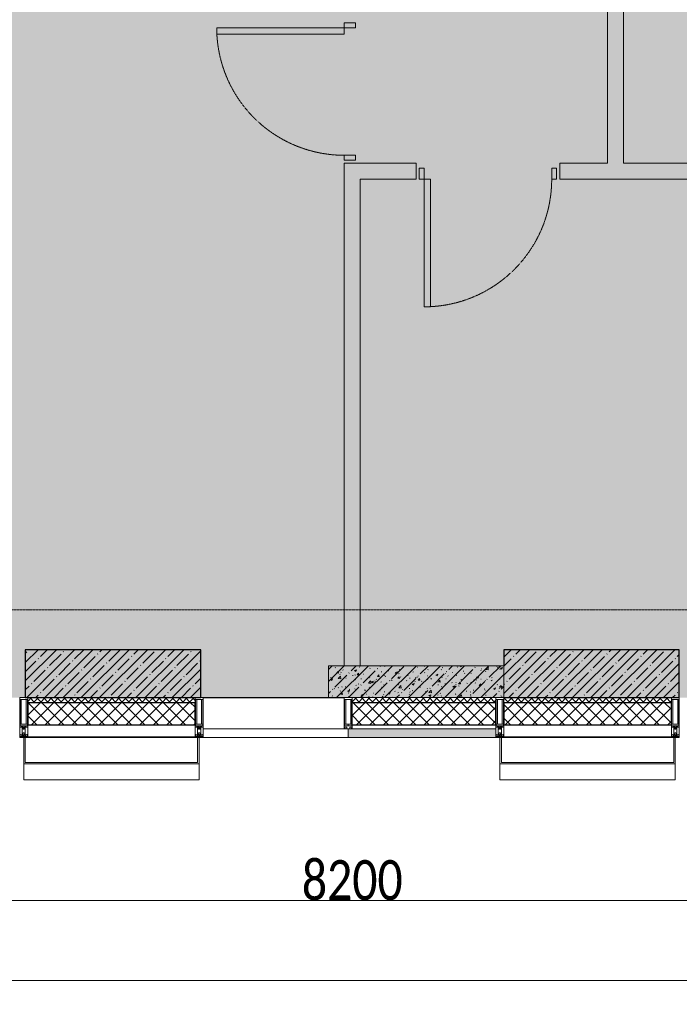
# Model space of a CAD drawing. Header units: millimetres. Extents: x -531352 to 178656, y -69521 to 326874.
# Tile 95 of 256: x -190288 to -186153, y 283464 to 289637. Entities that reach past the tile are written whole.
import ezdxf

# ---------------------------------------------------------------- set-up
doc = ezdxf.new("R2010")
doc.units = ezdxf.units.MM
doc.linetypes.add('-D1-02х01', pattern=[3, 2, -1])
doc.linetypes.add('-D1d1-15x02', pattern=[19, 15, -2, 0, -2])
doc.layers.get('Defpoints').update_dxf_attribs({"color": 31})
for name, color, linetype, lineweight in [('_0', 7, 'Continuous', 13), ('A-ANNO-DIMS', 8, 'Continuous', 5), ('A-COLS', 7, 'Continuous', 5), ('A-DETL-GENF', 7, 'Continuous', 5), ('A-DOOR', 7, 'Continuous', 5), ('A-GLAZ-CURT', 8, 'Continuous', 5), ('A-GLAZ-CWMG', 8, 'Continuous', 5), ('A-WALL', 7, 'Continuous', 5), ('A-WALL-FNSH', 8, 'Continuous', 5), ('I-WALL', 7, 'Continuous', 5), ('S-COLS', 7, 'Continuous', 5), ('S-GRID', 7, 'Continuous', 5), ('Элементы узлов', 7, 'Continuous', 5)]:
    doc.layers.add(name, color=color, linetype=linetype, lineweight=lineweight)
doc.styles.add('Calibri Light', font='calibril.ttf', dxfattribs={"width": 0.8, "height": 250})
doc.dimstyles.new('2_5', dxfattribs={"dimscale": 304.8, "dimtxt": 294.337106, "dimasz": 0.492126, "dimexe": 0.492126, "dimexo": 0.492126, "dimgap": 0, "dimtad": 1, "dimdec": 0, "dimrnd": 5, "dimdsep": 46, "dimtxsty": 'Calibri Light', "dimblk1": 'OBLIQUE', "dimblk2": 'OBLIQUE', "dimsah": 1, "dimcen": 0.09, "dimdle": 0.492126, "dimazin": 0, "dimtfac": 1, "dimtdec": 4, "dimtix": 1, "dimtmove": 0, "dimatfit": 3, "dimfxl": 1, "dimtvp": 1, "dimtolj": 1, "dimtzin": 0, "dimlwd": 5, "dimlwe": 5, "dimarcsym": 2})
pattern_1 = [(45, (0, 0), (-21.2132, 21.2132), []), (135, (0, 0), (-21.2132, -21.2132), [])]
pattern_2 = [(45, (0, 0), (-42.4264, 42.4264), []), (135, (0, 0), (-42.4264, -42.4264), [])]
pattern_3 = [(45, (-192252.935, 285886.614), (-57.0246, 57.0246), []), (45, (-192195.91, 285886.614), (-57.0246, 57.0246), [100.806, -20.161, 3.353, -16.808])]

# ---------------------------------------------------------------- blocks, each defined once
blk = doc.blocks.new('Rectangular Mullion - 50Wx250H-2623690-50_AS_m_L23')
at = {"layer": 'Элементы узлов'}
for p, q in [((-25, 65.2), (-25, 250)), ((-25, 250), (0, 250)), ((25, 250), (0, 250)), ((25, 65.2), (25, 250)), ((-23, 237.3), (0, 237.3)), ((-23, 237.3), (-23, 73.6)), ((-14.9, 84), (-14.9, 237.3)), ((23, 237.3), (0, 237.3)), ((14.9, 84), (14.9, 237.3)), ((23, 237.3), (23, 73.6)), ((-14, 65.2), (-25, 65.2)), ((0, 84), (-23, 84)), ((-0.5, 73.6), (-23, 73.6)), ((-14, 71.3), (-14, 65.2)), ((-10, 71.3), (-14, 71.3)), ((-10, 53), (-10, 71.3)), ((-7, 65.2), (-5.9, 67.3)), ((-7, 65.2), (-7, 54.7)), ((-4.1, 67.3), (-5.9, 67.3)), ((-4.1, 67.3), (-2.9, 65.1)), ((-2.9, 65.1), (-2.9, 54.6)), ((0, 84), (23, 84)), ((0.5, 73.6), (23, 73.6)), ((4.1, 67.3), (2.9, 65.1)), ((2.9, 65.1), (2.9, 54.6)), ((4.1, 67.3), (5.9, 67.3)), ((7, 65.2), (5.9, 67.3)), ((7, 65.2), (7, 54.7)), ((10, 71.3), (14, 71.3)), ((10, 53), (10, 71.3)), ((14, 71.3), (14, 65.2)), ((14, 65.2), (25, 65.2)), ((-23.8, 14.6), (-25, 14.2)), ((-25, 0), (-25, 14.2)), ((-22.3, 17), (-23.8, 17)), ((-23.8, 17), (-23.8, 14.6)), ((-22.5, 10.6), (-23.8, 14.6)), ((-22.5, 10.6), (-23.7, 9.9)), ((-23.7, 1.3), (-23.7, 9.9)), ((-23.7, 1.3), (-11.8, 1.3)), ((-23.2, 10.2), (-22.5, 8)), ((-22.5, 8), (-22.5, 4.5)), ((-21.3, 4.5), (-22.5, 4.5)), ((-22.3, 17), (-22.3, 16)), ((-22.3, 16), (-21.3, 16)), ((-19, 17.6), (-21.3, 16)), ((-21.3, 4.5), (-21.3, 6.5)), ((-21.3, 6.5), (-14.2, 6.5)), ((-18.4, 16.6), (-19, 17.6)), ((-7.4, 16.6), (-18.4, 16.6)), ((-14.2, 6.5), (-14.2, 4.5)), ((-13.2, 4.5), (-14.2, 4.5)), ((-13.2, 4.5), (-12.2, 7.2)), ((-12.7, 7.6), (-11.3, 11.4)), ((-12.7, 7.6), (-11.8, 6.9)), ((-12.2, 9), (-12.2, 14.8)), ((-12.2, 14.8), (0, 14.8)), ((-11.8, 1.3), (-11.8, 6.9)), ((-10.5, 11.2), (-11.3, 11.4)), ((-10.5, 1.5), (-10.5, 11.2)), ((-4.8, 1.5), (-10.5, 1.5)), ((-8.7, 53), (-10, 53)), ((-10, 53), (-10, 17)), ((-10, 17), (-7.5, 17)), ((-8.7, 53), (-7, 54.7)), ((-8.5, 23), (-1.5, 30)), ((-8.5, 18.5), (-8.5, 23)), ((-7.5, 18.5), (-8.5, 18.5)), ((-7.5, 17), (-7.5, 18.5)), ((-7.4, 18), (-7.4, 16.6)), ((-2.6, 18), (-7.4, 18)), ((0, 8), (-4.8, 8)), ((-4.8, 1.5), (-4.8, 8)), ((-1.3, 53), (-2.9, 54.6)), ((-2.6, 18), (-2.6, 16.8)), ((-2.6, 16.8), (0, 16.8)), ((-1.5, 30), (0, 30)), ((0, 53), (-1.3, 53)), ((0, 53), (1.3, 53)), ((1.5, 30), (0, 30)), ((2.6, 16.8), (0, 16.8)), ((0, 14.8), (0, 16.8)), ((0, 14.8), (0, 16.8)), ((12.2, 14.8), (0, 14.8)), ((0, 0), (0, 8)), ((0, 8), (4.8, 8)), ((0, 0), (0, 8)), ((1.3, 53), (2.9, 54.6)), ((8.5, 23), (1.5, 30)), ((2.6, 18), (2.6, 16.8)), ((2.6, 18), (7.4, 18)), ((4.8, 1.5), (4.8, 8)), ((4.8, 1.5), (10.5, 1.5)), ((8.7, 53), (7, 54.7)), ((7.4, 18), (7.4, 16.6)), ((7.4, 16.6), (18.4, 16.6)), ((7.5, 18.5), (8.5, 18.5)), ((7.5, 17), (7.5, 18.5)), ((10, 17), (7.5, 17)), ((8.5, 18.5), (8.5, 23)), ((8.7, 53), (10, 53)), ((10, 53), (10, 17)), ((10.5, 11.2), (11.3, 11.4)), ((10.5, 1.5), (10.5, 11.2)), ((12.7, 7.6), (11.3, 11.4)), ((12.7, 7.6), (11.8, 6.9)), ((11.8, 1.3), (11.8, 6.9)), ((23.7, 1.3), (11.8, 1.3)), ((12.2, 9), (12.2, 14.8)), ((13.2, 4.5), (12.2, 7.2)), ((13.2, 4.5), (14.2, 4.5)), ((21.3, 6.5), (14.2, 6.5)), ((14.2, 6.5), (14.2, 4.5)), ((18.4, 16.6), (19, 17.6)), ((19, 17.6), (21.3, 16)), ((22.3, 16), (21.3, 16)), ((21.3, 4.5), (21.3, 6.5)), ((21.3, 4.5), (22.5, 4.5)), ((22.3, 17), (22.3, 16)), ((22.3, 17), (23.8, 17)), ((22.5, 10.6), (23.8, 14.6)), ((22.5, 10.6), (23.7, 9.9)), ((23.2, 10.2), (22.5, 8)), ((22.5, 8), (22.5, 4.5)), ((23.7, 1.3), (23.7, 9.9)), ((23.8, 17), (23.8, 14.6)), ((23.8, 14.6), (25, 14.2)), ((25, 0), (25, 14.2)), ((-25, 0), (0, 0)), ((25, 0), (0, 0))]:
    blk.add_line(p, q, dxfattribs=at)
for centre, start, end in [((-0.5, 73.1), 360, 90), ((0.5, 73.1), 90, 180)]:
    blk.add_arc(centre, 0.5, start, end, dxfattribs=at)
blk = doc.blocks.new('Rectangular Mullion - R_StandardFrame_50Wx250H-4049022-50_AS_M_L23')
at = {"layer": 'A-GLAZ-CWMG', "lineweight": 9}
for p, q in [((-25, 0), (-25, 250)), ((-25, 250), (25, 250)), ((25, 250), (25, 0)), ((25, 0), (-25, 0))]:
    blk.add_line(p, q, dxfattribs=at)
blk = doc.blocks.new('System Panel - A_PAN_Glass-5028499-50_AS_M_L23')
at = {"layer": 'A-GLAZ-CURT'}
for p, q in [((455, 0), (-455, 0)), ((-455, 0), (-455, -55)), ((455, -55), (455, 0)), ((-441, -55), (455, -55))]:
    blk.add_line(p, q, dxfattribs=at)
blk = doc.blocks.new('Rectangular Mullion - R_StandardFrame_50Wx250H-3046546-50_AS_M_L23')
at = {"layer": 'A-GLAZ-CWMG'}
blk.add_line((3115, -500), (3900, -500), dxfattribs=at)
blk = doc.blocks.new('Rectangular Mullion - 50Wx250H-3038606-50_AS_M_L23')
at = {"layer": 'A-DETL-GENF'}
for p, q in [((0, 250), (-25, 250)), ((-25, 250), (-25, 237.3)), ((-25, 65.2), (-25, 250)), ((-25, 250), (0, 250)), ((25, 250), (0, 250)), ((25, 250), (0, 250)), ((25, 237.3), (25, 250)), ((25, 65.2), (25, 250)), ((-23, 237.3), (0, 237.3)), ((-23, 237.3), (0, 237.3)), ((-23, 237.3), (-23, 73.6)), ((0, 237.3), (-14.9, 237.3)), ((-14.9, 237.3), (-14.9, 84)), ((-14.9, 84), (-14.9, 237.3)), ((14.9, 237.3), (0, 237.3)), ((0, 237.3), (23, 237.3)), ((23, 237.3), (0, 237.3)), ((14.9, 84), (14.9, 237.3)), ((14.9, 84), (14.9, 237.3)), ((23, 237.3), (23, 73.6)), ((-25, 73.6), (-25, 65.2)), ((-25, 65.2), (-25, 60.2)), ((-10, 65.2), (-25, 65.2)), ((-25, 65.2), (-25, 60.2)), ((-25, 65.2), (-10, 65.2)), ((-10, 65.2), (-25, 65.2)), ((0, 84), (-23, 84)), ((-23, 84), (-23, 73.6)), ((0, 84), (-23, 84)), ((-23, 73.6), (0, 73.6)), ((0, 73.6), (-23, 73.6)), ((-0.5, 73.6), (-23, 73.6)), ((-14.9, 84), (0, 84)), ((-10, 55), (-10, 65.2)), ((-10, 65.2), (-10, 55)), ((-10, 55), (-10, 65.2)), ((0, 84), (14.9, 84)), ((23, 84), (0, 84)), ((0, 84), (0, 73.6)), ((0, 84), (23, 84)), ((0, 73.6), (0, 84)), ((0, 73.6), (23, 73.6)), ((23, 73.6), (0, 73.6)), ((0.5, 73.6), (23, 73.6)), ((10, 65.2), (10, 55)), ((25, 65.2), (10, 65.2)), ((10, 55), (10, 65.2)), ((10, 65.2), (25, 65.2)), ((10, 65.2), (25, 65.2)), ((10, 55), (10, 65.2)), ((23, 73.6), (23, 84)), ((25, 65.2), (25, 73.6)), ((25, 65.2), (25, 60.2)), ((25, 60.2), (25, 65.2)), ((-10, 55), (-14, 55)), ((-14, 55), (-10, 55)), ((-10, 55), (0, 55)), ((0, 55), (-10, 55)), ((0, 55), (10, 55)), ((0, 55), (10, 55)), ((10, 55), (14, 55)), ((10, 55), (14, 55))]:
    blk.add_line(p, q, dxfattribs=at)
for centre, start, end in [((-14, 69.1), 218.97226, 270), ((-14, 69.1), 218.97226, 270), ((-14, 69.1), 218.97226, 270), ((14, 69.1), 270, 321.02774), ((14, 69.1), 270, 321.02774), ((14, 69.1), 270, 321.02774)]:
    blk.add_arc(centre, 14.1, start, end, dxfattribs=at)
blk = doc.blocks.new('Rectangular Mullion - R_InvisibleFrame_50Wx250H-5026199-50_AS_M_L23')
at = {"layer": 'A-GLAZ-CWMG', "lineweight": 9}
for p, q in [((-25, 73.6), (-25, 237.3)), ((25, 237.3), (25, 73.6))]:
    blk.add_line(p, q, dxfattribs=at)
blk = doc.blocks.new('RST_AR_KMN_R22_B3_FCD_rvt-1-50_AS_M_L23')
at = {"layer": 'A-WALL'}
h = blk.add_hatch(dxfattribs=at)
h.set_pattern_fill('FP_6', color=256, style=0, pattern_type=2)
h.set_pattern_definition(pattern_1)
h.paths.add_polyline_path([(2015, -530), (3065, -530), (3065, -500), (2015, -500)])
h = blk.add_hatch(dxfattribs=at)
h.set_pattern_fill('FP_7', color=256, style=0, pattern_type=2)
h.set_pattern_definition(pattern_2)
h.paths.add_polyline_path([(3065, -670), (3065, -530), (2015, -530), (2015, -670), (2839.3, -670)])
h = blk.add_hatch(dxfattribs=at)
h.set_pattern_fill('FP_6', color=256, style=0, pattern_type=2)
h.set_pattern_definition(pattern_1)
h.paths.add_polyline_path([(4575.4, -530), (4950, -530), (4950, -500), (4050, -500), (4050, -512.7), (4039.9, -512.7), (4039.9, -530), (4286.1, -530)])
h = blk.add_hatch(dxfattribs=at)
h.set_pattern_fill('FP_7', color=256, style=0, pattern_type=2)
h.set_pattern_definition(pattern_2)
h.paths.add_polyline_path([(4950, -670), (4950, -530), (4039.9, -530), (4039.9, -666.1), (4048, -666.1), (4048, -670), (4575.4, -670)])
h = blk.add_hatch(dxfattribs=at)
h.set_pattern_fill('FP_6', color=256, style=0, pattern_type=2)
h.set_pattern_definition(pattern_1)
h.paths.add_polyline_path([(5000, -530), (6050, -530), (6050, -500), (5000, -500)])
h = blk.add_hatch(dxfattribs=at)
h.set_pattern_fill('FP_7', color=256, style=0, pattern_type=2)
h.set_pattern_definition(pattern_2)
h.paths.add_polyline_path([(6050, -670), (6050, -530), (5000, -530), (5000, -670), (5154.1, -670)])
at = {"layer": 'A-WALL', "true_color": 0xeff9fa}
blk.add_hatch(color=7, dxfattribs=at).paths.add_polyline_path([(4950, -750), (4950, -695), (4025, -695), (4025, -750), (4575.4, -750)])
at = {"layer": 'A-COLS', "lineweight": 18}
for p, q in [((1990, -750), (1990, -916.3)), ((2000, -750), (1990, -750)), ((2000, -906.3), (2000, -750)), ((3090, -750), (3080, -750)), ((3080, -750), (3080, -906.3)), ((3090, -916.3), (3090, -750)), ((4975, -750), (4975, -916.3)), ((4985, -750), (4975, -750)), ((4985, -906.3), (4985, -750)), ((6075, -750), (6065, -750)), ((6065, -750), (6065, -906.3)), ((6075, -916.3), (6075, -750)), ((1990, -916.3), (3090, -916.3)), ((3080, -906.3), (2000, -906.3)), ((4975, -916.3), (6075, -916.3)), ((6065, -906.3), (4985, -906.3))]:
    blk.add_line(p, q, dxfattribs=at)
at = {"layer": 'A-COLS'}
for p, q in [((1990, -1014.9), (1990, -916.3)), ((3090, -916.3), (3090, -1014.9)), ((4975, -1014.9), (4975, -916.3)), ((6075, -916.3), (6075, -1014.9)), ((1990, -1014.9), (3090, -1014.9)), ((4975, -1014.9), (6075, -1014.9))]:
    blk.add_line(p, q, dxfattribs=at)
at = {"layer": 'A-WALL'}
for p, q in [((3065, -500), (2015, -500)), ((2015, -500), (2015, -530)), ((3065, -530), (3065, -500)), ((4950, -500), (4050, -500)), ((4950, -530), (4950, -500)), ((6050, -500), (5000, -500)), ((5000, -500), (5000, -530)), ((6050, -530), (6050, -500)), ((2015, -670), (2015, -745)), ((3065, -745), (3065, -670)), ((4950, -695), (4950, -670)), ((5000, -670), (5000, -745)), ((6050, -745), (6050, -670)), ((4039, -695), (4950, -695)), ((2015, -745), (3065, -745)), ((5000, -745), (6050, -745))]:
    blk.add_line(p, q, dxfattribs=at)
at = {"layer": 'A-WALL', "lineweight": 25}
for p, q in [((2015, -530), (2015, -670)), ((2015, -530), (3065, -530)), ((3065, -670), (3065, -530)), ((4039.9, -530), (4950, -530)), ((4950, -670), (4950, -530)), ((5000, -530), (5000, -670)), ((5000, -530), (6050, -530)), ((6050, -670), (6050, -530)), ((2015, -670), (3065, -670)), ((4048, -670), (4950, -670)), ((5000, -670), (6050, -670))]:
    blk.add_line(p, q, dxfattribs=at)
at = {"layer": 'A-WALL-FNSH'}
for p, q in [((4025, -695), (4025, -750)), ((4950, -750), (4950, -695)), ((2015, -745), (2015, -750)), ((2015, -750), (3065, -750)), ((3065, -750), (3065, -745)), ((4025, -750), (4950, -750)), ((5000, -745), (5000, -750)), ((5000, -750), (6050, -750)), ((6050, -750), (6050, -745))]:
    blk.add_line(p, q, dxfattribs=at)
at = {"layer": 'A-GLAZ-CURT', "lineweight": 5, "rotation": 180}
blk.add_blockref('System Panel - A_PAN_Glass-5028499-50_AS_M_L23', (3570, -750), dxfattribs=at)
at = {"layer": 'A-GLAZ-CWMG', "lineweight": 5, "extrusion": (0, 0, -1)}
for name, p in [('Rectangular Mullion - 50Wx250H-2623690-50_AS_m_L23', (-1990, -750)), ('Rectangular Mullion - R_StandardFrame_50Wx250H-4049022-50_AS_M_L23', (-1990, -750)), ('Rectangular Mullion - 50Wx250H-2623690-50_AS_m_L23', (-3090, -750)), ('Rectangular Mullion - R_StandardFrame_50Wx250H-4049022-50_AS_M_L23', (-3090, -750)), ('Rectangular Mullion - 50Wx250H-3038606-50_AS_M_L23', (-4025, -750)), ('Rectangular Mullion - R_InvisibleFrame_50Wx250H-5026199-50_AS_M_L23', (-4025, -750)), ('Rectangular Mullion - 50Wx250H-2623690-50_AS_m_L23', (-4975, -750)), ('Rectangular Mullion - R_StandardFrame_50Wx250H-4049022-50_AS_M_L23', (-4975, -750)), ('Rectangular Mullion - 50Wx250H-2623690-50_AS_m_L23', (-6075, -750)), ('Rectangular Mullion - R_StandardFrame_50Wx250H-4049022-50_AS_M_L23', (-6075, -750))]:
    blk.add_blockref(name, p, dxfattribs=at)
at = {"layer": 'A-GLAZ-CWMG', "lineweight": 5}
blk.add_blockref('Rectangular Mullion - R_StandardFrame_50Wx250H-3046546-50_AS_M_L23', (0, 0), dxfattribs=at)
blk = doc.blocks.new('A_DOR_Door - INT_Single_900Wx2100H-4565473-50_AS_M_L23')
at = {"layer": 'A-DOOR'}
for p, q in [((-430, 20), (-400, 20)), ((-430, -50), (-430, 20)), ((-400, 20), (-400, -50)), ((400, -50), (400, 20)), ((400, 20), (430, 20)), ((430, 20), (430, -50)), ((-400, -50), (-430, -50)), ((-400, -50), (-400, -850)), ((-360, -50), (-400, -50)), ((-400, -50), (-400, -850)), ((-360, -850), (-360, -50)), ((430, -50), (400, -50)), ((-400, -850), (-360, -850))]:
    blk.add_line(p, q, dxfattribs=at)
at = {"layer": 'A-DOOR', "linetype": '-D1-02х01'}
blk.add_arc((-400, -50), 800, 270, 0, dxfattribs=at)
blk = doc.blocks.new('_Oblique')
at = {"color": 0, "linetype": 'ByBlock', "lineweight": -2}
blk.add_line((-0.5, -0.5), (0.5, 0.5), dxfattribs=at)
blk = doc.blocks.new('*D12476')
at = {"layer": 'A-ANNO-DIMS', "color": 0, "lineweight": 5, "transparency": 16777216}
for p, q in [((-192452.9, 284113.6), (-183952.9, 284113.6)), ((-192302.9, 284069.7), (-192302.9, 283963.6)), ((-184102.9, 284069.7), (-184102.9, 283963.6))]:
    blk.add_line(p, q, dxfattribs=at)
at = {"layer": 'Defpoints', "color": 0, "transparency": 16777216}
for p in [(-192302.9, 284219.7), (-184102.9, 284219.7), (-184102.9, 284113.6)]:
    blk.add_point(p, dxfattribs=at)
at = {"layer": 'A-ANNO-DIMS', "color": 0, "lineweight": 5, "transparency": 16777216, "xscale": 150, "yscale": 150, "zscale": 150, "rotation": 180}
blk.add_blockref('_Oblique', (-192302.9, 284113.6), dxfattribs=at)
at = {"layer": 'A-ANNO-DIMS', "color": 0, "lineweight": 5, "transparency": 16777216, "xscale": 150, "yscale": 150, "zscale": 150}
blk.add_blockref('_Oblique', (-184102.9, 284113.6), dxfattribs=at)
at = {"layer": 'A-ANNO-DIMS', "color": 0, "transparency": 16777216, "insert": (-188202.9, 284241.3), "char_height": 250, "width": 799.053, "attachment_point": 5, "style": 'Calibri Light'}
blk.add_mtext('\\A1;8200', dxfattribs=at)
blk = doc.blocks.new('*D12481')
at = {"layer": 'A-ANNO-DIMS', "color": 0, "lineweight": 5, "transparency": 16777216}
for p, q in [((-192452.9, 283613.6), (-155152.9, 283613.6)), ((-192302.9, 283569.7), (-192302.9, 283463.6)), ((-155302.9, 283569.7), (-155302.9, 283463.6))]:
    blk.add_line(p, q, dxfattribs=at)
at = {"layer": 'Defpoints', "color": 0, "transparency": 16777216}
for p in [(-192302.9, 283719.7), (-155302.9, 283719.7), (-155302.9, 283613.6)]:
    blk.add_point(p, dxfattribs=at)
at = {"layer": 'A-ANNO-DIMS', "color": 0, "lineweight": 5, "transparency": 16777216, "xscale": 150, "yscale": 150, "zscale": 150, "rotation": 180}
blk.add_blockref('_Oblique', (-192302.9, 283613.6), dxfattribs=at)
at = {"layer": 'A-ANNO-DIMS', "color": 0, "lineweight": 5, "transparency": 16777216, "xscale": 150, "yscale": 150, "zscale": 150}
blk.add_blockref('_Oblique', (-155302.9, 283613.6), dxfattribs=at)
at = {"layer": 'A-ANNO-DIMS', "color": 0, "transparency": 16777216, "insert": (-173802.9, 283741.3), "char_height": 250, "width": 978.55, "attachment_point": 5, "style": 'Calibri Light'}
blk.add_mtext('\\A1;37000', dxfattribs=at)

msp = doc.modelspace()

# ---------------------------------------------------------------- hatches: boundary and pattern name
at = {"layer": '_0', "transparency": 33554534}
h = msp.add_hatch(color=252, dxfattribs=at)
h.dxf.hatch_style = 1
h.paths.add_polyline_path([(-154802.1, 285385.8), (-192753.7, 285385.8), (-192753.7, 315337.4), (-154802.1, 315337.4)])
h.paths.add_polyline_path([(-161802.9, 295886.6), (-161802.9, 295486.6), (-161302.9, 295486.6), (-161302.9, 292636.6), (-163402.9, 292636.6), (-163402.9, 293836.6), (-183902.9, 293836.6), (-183902.9, 292636.6), (-186502.9, 292636.6), (-186502.9, 295036.6), (-186002.9, 295036.6), (-186002.9, 295886.6), (-183902.9, 295886.6), (-183902.9, 299936.6), (-179002.9, 299936.6), (-179002.9, 298436.6), (-177402.9, 298436.6), (-177402.9, 304836.6), (-185752.9, 304836.6), (-185752.9, 306636.6), (-185753.5, 306636.6), (-185753.5, 306836.6), (-183902.9, 306836.6), (-183902.9, 306886.6), (-163952.9, 306886.6), (-163952.9, 308636.6), (-160672.9, 308636.6), (-160672.9, 306636.6), (-161752.9, 306636.6), (-161752.9, 304836.6), (-169802.9, 304836.6), (-169802.9, 295886.6)], flags=16)
at = {"layer": 'I-WALL'}
h = msp.add_hatch(dxfattribs=at)
h.set_pattern_fill('FP_43', color=256, style=0, pattern_type=2)
h.set_pattern_definition([(45, (-192252.93, 285886.61), (-75.4342, 75.4342), [106.68, -17.78, 3.556, -17.78]), (45, (-192252.93, 285962), (-75.4342, 75.4342), []), (50, (-192252.93, 285886.61), (127.5292, -11.1576), [13.335, -146.685]), (355, (-192252.93, 285886.61), (-24.6697, 133.74), [10.668, -117.348]), (100.451, (-192242.31, 285885.68), (102.8597, 122.5818), [11.333, -124.663]), (46.184, (-192252.93, 285922.17), (189.755, -29.4304), [20.002, -220.027]), (96.636, (-192237.12, 285919.72), (166.182, 173.1996), [17, -186.995]), (351.184, (-192252.93, 285922.17), (166.184, 173.1976), [16.002, -176.022]), (21, (-192235.15, 285913.28), (106.1303, -71.586), [13.335, -146.685]), (326, (-192235.15, 285913.28), (43.262, 128.9318), [10.668, -117.348]), (71.451, (-192226.31, 285907.32), (149.392, 57.345), [11.333, -124.663]), (37.5, (-192252.935, 285886.614), (2.16223, 59.18836), [3.353, -112.573, 3.353, -115.773, -117.792]), (37.5, (-192252.935, 285886.614), (2.16223, 59.18836), [-235.052, 3.353, -114.44]), (7.5, (-192252.935, 285886.614), (46.77386, 70.12615), [3.353, -64.567, 3.353, -109.906, -44.894]), (7.5, (-192252.935, 285886.614), (46.77386, 70.12615), [-181.178, 3.353, -41.542]), (327.5, (-192292.584, 285886.614), (94.91367, -4.0101), [3.353, -41.097, 3.353, -135.331, -184.023]), (327.5, (-192292.584, 285886.614), (94.91367, -4.0101), [-183.134, 3.353, -180.67]), (317.5, (-192310.36, 285886.61), (103.6906, 17.7988), [3.353, -54.432, 3.353, -88.748, -130.683]), (317.5, (-192310.36, 285886.61), (103.6906, 17.7988), [-149.885, 3.353, -127.33])])
h.paths.add_polyline_path([(-187252.9, 285386.6), (-187252.9, 285586.6), (-188352.9, 285586.6), (-188352.9, 285386.6), (-187677.5, 285386.6)])
at = {"layer": 'S-COLS'}
h = msp.add_hatch(dxfattribs=at)
h.set_pattern_fill('FP_1', color=256, style=0, pattern_type=2)
h.set_pattern_definition(pattern_3)
h.paths.add_polyline_path([(-190252.9, 285386.6), (-189152.9, 285386.6), (-189152.9, 285686.6), (-190252.9, 285686.6)])
h = msp.add_hatch(dxfattribs=at)
h.set_pattern_fill('FP_1', color=256, style=0, pattern_type=2)
h.set_pattern_definition(pattern_3)
h.paths.add_polyline_path([(-187252.9, 285386.6), (-186152.9, 285386.6), (-186152.9, 285686.6), (-187252.9, 285686.6), (-187252.9, 285586.6)])

# ---------------------------------------------------------------- linework, layer by layer
at = {"layer": 'A-WALL', "lineweight": 9}
for p, q in [((-187252.9, 285586.6), (-188352.9, 285586.6)), ((-188352.9, 285586.6), (-188352.9, 285386.6)), ((-188352.9, 285386.6), (-188252.9, 285386.6)), ((-188202.9, 285386.6), (-187252.9, 285386.6))]:
    msp.add_line(p, q, dxfattribs=at)
at = {"layer": 'A-WALL'}
msp.add_line((-187252.9, 285386.6), (-187252.9, 285586.6), dxfattribs=at)
at = {"layer": 'I-WALL'}
for p, q in [((-186602.9, 288736.6), (-186602.9, 289836.6)), ((-186502.9, 289836.6), (-186502.9, 288736.6)), ((-188252.9, 288736.6), (-187802.9, 288736.6)), ((-188252.9, 285586.6), (-188252.9, 288736.6)), ((-187802.9, 288736.6), (-187802.9, 288636.6)), ((-186902.9, 288736.6), (-186602.9, 288736.6)), ((-186902.9, 288636.6), (-186902.9, 288736.6)), ((-186502.9, 288736.6), (-185802.9, 288736.6)), ((-187802.9, 288636.6), (-188152.9, 288636.6)), ((-188152.9, 288636.6), (-188152.9, 285586.6)), ((-185802.8, 288636.6), (-186902.9, 288636.6)), ((-189137.9, 285386.6), (-188352.9, 285386.6)), ((-188252.9, 285385.8), (-189137.9, 285385.8))]:
    msp.add_line(p, q, dxfattribs=at)
at = {"layer": 'S-COLS', "lineweight": 25}
for p, q in [((-189152.9, 285686.6), (-190252.9, 285686.6)), ((-190252.9, 285686.6), (-190252.9, 285386.6)), ((-189152.9, 285386.6), (-189152.9, 285686.6)), ((-186152.9, 285686.6), (-187252.9, 285686.6)), ((-187252.9, 285686.6), (-187252.9, 285586.6)), ((-186152.9, 285386.6), (-186152.9, 285686.6)), ((-190252.9, 285386.6), (-189152.9, 285386.6)), ((-187252.9, 285386.6), (-186152.9, 285386.6))]:
    msp.add_line(p, q, dxfattribs=at)
at = {"layer": 'S-COLS'}
msp.add_line((-187252.9, 285586.6), (-187252.9, 285386.6), dxfattribs=at)
at = {"layer": 'S-GRID', "linetype": '-D1d1-15x02'}
msp.add_line((-195212.6, 285936.6), (-153233, 285936.6), dxfattribs=at)

# ---------------------------------------------------------------- block references
at = {"lineweight": 5}
msp.add_blockref('RST_AR_KMN_R22_B3_FCD_rvt-1-50_AS_M_L23', (-192252.9, 285886.6), dxfattribs=at)
at = {"layer": 'A-DOOR', "color": 8, "true_color": 0x7f7f7f, "rotation": 270}
msp.add_blockref('A_DOR_Door - INT_Single_900Wx2100H-4565473-50_AS_M_L23', (-188202.9, 289186.6), dxfattribs=at)
at = {"layer": 'A-DOOR', "color": 8, "true_color": 0x7f7f7f}
msp.add_blockref('A_DOR_Door - INT_Single_900Wx2100H-4565473-50_AS_M_L23', (-187352.9, 288686.6), dxfattribs=at)

# ---------------------------------------------------------------- dimensions: what is measured, and where the dimension line sits
at = {"layer": 'A-ANNO-DIMS'}
for base, p1, p2, override, picture, middle in [((-184102.9, 284113.6), (-192302.9, 284219.7), (-184102.9, 284219.7), {"dimpost": '<>', "dimfxl": 8200}, '*D12476', (-188202.9, 284241.3)), ((-155302.9, 283613.6), (-192302.9, 283719.7), (-155302.9, 283719.7), {"dimpost": '<>', "dimfxl": 37000}, '*D12481', (-173802.9, 283741.3))]:
    dim = msp.add_linear_dim(base=base, p1=p1, p2=p2, dimstyle='2_5', override=override, dxfattribs=at)
    dim.commit()
    dim.dimension.update_dxf_attribs({"geometry": picture, "text_midpoint": middle})

doc.saveas('drawing.dxf')
